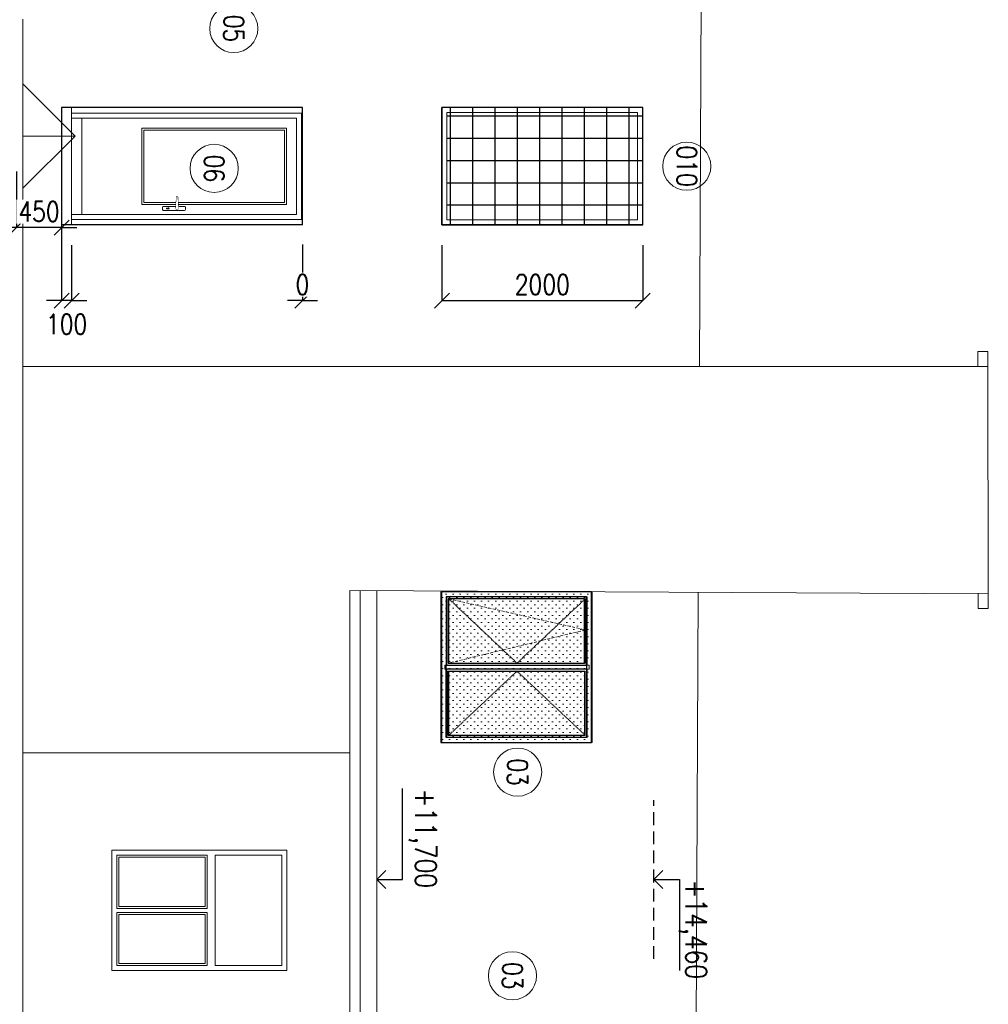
# Model space of a CAD drawing. Header units: millimetres. Extents: x -238874 to 551972, y -298952 to 658415.
# Tile 64 of 256: x 1097 to 10749, y 80625 to 90435. Entities that reach past the tile are written whole.
import ezdxf
from ezdxf.enums import TextEntityAlignment as Align

# ---------------------------------------------------------------- set-up
doc = ezdxf.new("R2010")
doc.units = ezdxf.units.MM
doc.header["$LTSCALE"] = 20
doc.set_wipeout_variables(frame=1)
doc.linetypes.add('DASHED', pattern=[0.75, 0.5, -0.25])
doc.linetypes.add('HIDDEN', pattern=[9.525, 6.35, -3.175])
doc.layers.add('00_HEDVIKA _KRESBA', color=1, linetype='Continuous')
doc.layers.add('CZ', color=255, linetype='Continuous')
doc.layers.add('00_HEDVIKA_DEMOLICE', color=2, linetype='Continuous', lineweight=30, transparency=0.3)
for name, color, linetype, lineweight in [('CKBUBLINY', 1, 'Continuous', 18), ('CKBUBLINY_POPIS', 3, 'Continuous', 25), ('CKKOTY', 3, 'Continuous', 18), ('CKOKNA', 30, 'Continuous', 18), ('CKSTENY_SRAF', 8, 'Continuous', 18), ('PRUCHODY', 7, 'Continuous', 18)]:
    doc.layers.add(name, color=color, linetype=linetype, lineweight=lineweight)
doc.styles.get("Standard").update_dxf_attribs({"font": 'simplex.shx', "width": 0.8})
doc.dimstyles.new('CADKON', dxfattribs={"dimscale": 100, "dimtxt": 2, "dimasz": 1.5, "dimexe": 0, "dimexo": 2, "dimgap": 0.6, "dimtad": 1, "dimrnd": 1, "dimtxsty": 'Standard', "dimblk1": 'OBLIQUE', "dimblk2": 'OBLIQUE', "dimsah": 1, "dimcen": 2.5, "dimadec": 1, "dimazin": 2, "dimtfac": 1, "dimtix": 1, "dimtmove": 2, "dimatfit": 3, "dimldrblk": 'OPEN30', "dimfxl": 5, "dimtfill": 1, "dimtolj": 1, "dimarcsym": 0})

# ---------------------------------------------------------------- blocks, each defined once
blk = doc.blocks.new('_OBLIQUE')
at = {"color": 0, "linetype": 'ByBlock'}
blk.add_line((-0.5, -0.5), (0.5, 0.5), dxfattribs=at)
blk = doc.blocks.new('*D3571')
at = {"layer": 'CKKOTY', "color": 0, "lineweight": -2, "transparency": 16777216}
for p, q in [((3914.7, 88195), (3914.7, 87635.5)), ((3914.7, 88190), (3914.7, 87635.5)), ((3914.7, 87635.5), (3764.7, 87635.5)), ((3914.7, 87635.5), (4064.7, 87635.5))]:
    blk.add_line(p, q, dxfattribs=at)
at = {"layer": 'DEFPOINTS', "color": 0, "transparency": 16777216}
for p in [(3914.7, 88395), (3914.7, 88390)]:
    blk.add_point(p, dxfattribs=at)
at = {"layer": 'CKKOTY', "color": 0, "lineweight": -2, "transparency": 16777216, "xscale": 150, "yscale": 150, "zscale": 150}
blk.add_blockref('_OBLIQUE', (3914.7, 87635.5), dxfattribs=at)
at = {"layer": 'CKKOTY', "color": 0, "lineweight": -2, "transparency": 16777216, "xscale": 150, "yscale": 150, "zscale": 150, "rotation": 180}
blk.add_blockref('_OBLIQUE', (3914.7, 87635.5), dxfattribs=at)
at = {"layer": 'CKKOTY', "color": 0, "transparency": 16777216, "insert": (3914.7, 87795.5), "char_height": 200, "attachment_point": 5, "bg_fill": 3, "box_fill_scale": 1.1, "bg_fill_color": 256, "bg_fill_true_color": 13158600, "bg_fill_transparency": 0}
blk.add_mtext('\\A1;0', dxfattribs=at)
at = {"layer": 'DEFPOINTS', "color": 0, "transparency": 16777216}
blk.add_point((3914.7, 87635.5), dxfattribs=at)
blk = doc.blocks.new('_Open30')
at = {"color": 0, "lineweight": -2}
for p, q in [((-1, 0.268), (0, 0)), ((0, 0), (-1, -0.268)), ((0, 0), (-1, 0))]:
    blk.add_line(p, q, dxfattribs=at)
blk = doc.blocks.new('*D3572')
at = {"layer": 'CKKOTY', "color": 0, "lineweight": -2, "transparency": 16777216}
for p, q in [((1514.7, 88942), (1514.7, 87635.5)), ((1614.7, 88190), (1614.7, 87635.5)), ((1514.7, 87635.5), (1364.7, 87635.5)), ((1614.7, 87635.5), (1514.7, 87635.5)), ((1614.7, 87635.5), (1764.7, 87635.5))]:
    blk.add_line(p, q, dxfattribs=at)
at = {"layer": 'DEFPOINTS', "color": 0, "transparency": 16777216}
for p in [(1514.7, 89142), (1614.7, 88390), (1514.7, 87635.5)]:
    blk.add_point(p, dxfattribs=at)
at = {"layer": 'CKKOTY', "color": 0, "transparency": 16777216, "insert": (1564.7, 87400.8), "char_height": 200, "attachment_point": 5, "bg_fill": 3, "box_fill_scale": 1.1, "bg_fill_color": 256, "bg_fill_true_color": 13158600, "bg_fill_transparency": 0}
blk.add_mtext('\\A1;100', dxfattribs=at)
at = {"layer": 'CKKOTY', "color": 0, "lineweight": -2, "transparency": 16777216, "xscale": 150, "yscale": 150, "zscale": 150}
blk.add_blockref('_OBLIQUE', (1514.7, 87635.5), dxfattribs=at)
at = {"layer": 'CKKOTY', "color": 0, "lineweight": -2, "transparency": 16777216, "xscale": 150, "yscale": 150, "zscale": 150, "rotation": 180}
blk.add_blockref('_OBLIQUE', (1614.7, 87635.5), dxfattribs=at)
blk = doc.blocks.new('*D3573')
at = {"layer": 'CKKOTY', "color": 0, "lineweight": -2, "transparency": 16777216}
for p, q in [((1064.7, 88922.9), (1064.7, 88363.3)), ((1514.7, 88942), (1514.7, 88363.3)), ((1064.7, 88363.3), (914.7, 88363.3)), ((1514.7, 88363.3), (1064.7, 88363.3)), ((1514.7, 88363.3), (1664.7, 88363.3))]:
    blk.add_line(p, q, dxfattribs=at)
at = {"layer": 'DEFPOINTS', "color": 0, "transparency": 16777216}
for p in [(1064.7, 89122.9), (1514.7, 89142)]:
    blk.add_point(p, dxfattribs=at)
at = {"layer": 'CKKOTY', "color": 0, "lineweight": -2, "transparency": 16777216, "xscale": 150, "yscale": 150, "zscale": 150}
blk.add_blockref('_OBLIQUE', (1064.7, 88363.3), dxfattribs=at)
at = {"layer": 'CKKOTY', "color": 0, "lineweight": -2, "transparency": 16777216, "xscale": 150, "yscale": 150, "zscale": 150, "rotation": 180}
blk.add_blockref('_OBLIQUE', (1514.7, 88363.3), dxfattribs=at)
at = {"layer": 'CKKOTY', "color": 0, "transparency": 16777216, "insert": (1289.7, 88523.3), "char_height": 200, "attachment_point": 5, "bg_fill": 3, "box_fill_scale": 1.1, "bg_fill_color": 256, "bg_fill_true_color": 13158600, "bg_fill_transparency": 0}
blk.add_mtext('\\A1;450', dxfattribs=at)
at = {"layer": 'DEFPOINTS', "color": 0, "transparency": 16777216}
blk.add_point((1064.7, 88363.3), dxfattribs=at)
blk = doc.blocks.new('*D3568')
at = {"layer": 'CKKOTY', "color": 0, "lineweight": -2, "transparency": 16777216}
for p, q in [((5304.7, 88190), (5304.7, 87635.5)), ((7304.7, 88190), (7304.7, 87635.5)), ((5304.7, 87635.5), (7304.7, 87635.5))]:
    blk.add_line(p, q, dxfattribs=at)
at = {"layer": 'DEFPOINTS', "color": 0, "transparency": 16777216}
for p in [(5304.7, 88390), (7304.7, 88390), (7304.7, 87635.5)]:
    blk.add_point(p, dxfattribs=at)
at = {"layer": 'CKKOTY', "color": 0, "lineweight": -2, "transparency": 16777216, "xscale": 150, "yscale": 150, "zscale": 150, "rotation": 180}
blk.add_blockref('_OBLIQUE', (5304.7, 87635.5), dxfattribs=at)
at = {"layer": 'CKKOTY', "color": 0, "lineweight": -2, "transparency": 16777216, "xscale": 150, "yscale": 150, "zscale": 150}
blk.add_blockref('_OBLIQUE', (7304.7, 87635.5), dxfattribs=at)
at = {"layer": 'CKKOTY', "color": 0, "transparency": 16777216, "insert": (6304.7, 87795.5), "char_height": 200, "attachment_point": 5, "bg_fill": 3, "box_fill_scale": 1.1, "bg_fill_color": 256, "bg_fill_true_color": 13158600, "bg_fill_transparency": 0}
blk.add_mtext('\\A1;2000', dxfattribs=at)
blk = doc.blocks.new('*U3611')
at = {"color": 0, "linetype": 'ByBlock', "lineweight": -2}
for p, q in [((0, 1500), (0, 0)), ((1500, 1500), (0, 1500)), ((1500, 0), (1500, 1500)), ((50, 1450), (50, 50)), ((730, 1450), (50, 1450)), ((70, 1430), (70, 1105)), ((380, 1430), (70, 1430)), ((400, 1430), (380, 1430)), ((710, 1430), (400, 1430)), ((710, 1105), (710, 1430)), ((770, 1450), (1450, 1450)), ((790, 1430), (1100, 1430)), ((790, 1105), (790, 1430)), ((1100, 1430), (1120, 1430)), ((1120, 1430), (1430, 1430)), ((1430, 1430), (1430, 1105)), ((1450, 1450), (1450, 50)), ((70, 1105), (70, 1085)), ((70, 1085), (70, 990)), ((710, 1085), (710, 1105)), ((710, 990), (710, 1085)), ((790, 1085), (790, 1105)), ((790, 990), (790, 1085)), ((1430, 1105), (1430, 1085)), ((1430, 1085), (1430, 990)), ((70, 990), (70, 970)), ((710, 970), (710, 990)), ((790, 970), (790, 990)), ((1430, 990), (1430, 970)), ((70, 970), (70, 760)), ((710, 760), (710, 970)), ((790, 760), (790, 970)), ((1430, 970), (1430, 760)), ((70, 760), (70, 740)), ((70, 740), (70, 530)), ((710, 740), (710, 760)), ((710, 530), (710, 740)), ((790, 740), (790, 760)), ((790, 530), (790, 740)), ((1430, 760), (1430, 740)), ((1430, 740), (1430, 530)), ((70, 530), (70, 510)), ((70, 510), (70, 415)), ((710, 510), (710, 530)), ((710, 415), (710, 510)), ((790, 510), (790, 530)), ((790, 415), (790, 510)), ((1430, 530), (1430, 510)), ((1430, 510), (1430, 415)), ((70, 415), (70, 395)), ((70, 395), (70, 70)), ((710, 395), (710, 415)), ((710, 70), (710, 395)), ((790, 395), (790, 415)), ((790, 70), (790, 395)), ((1430, 415), (1430, 395)), ((1430, 395), (1430, 70)), ((0, 0), (1500, 0)), ((50, 50), (730, 50)), ((70, 70), (380, 70)), ((380, 70), (400, 70)), ((400, 70), (710, 70)), ((1450, 50), (770, 50)), ((1100, 70), (790, 70)), ((1120, 70), (1100, 70)), ((1430, 70), (1120, 70))]:
    blk.add_line(p, q, dxfattribs=at)
at = {"color": 0, "linetype": 'DASHED', "lineweight": 5}
for p, q in [((70, 1430), (710, 750)), ((1430, 1430), (790, 750)), ((710, 750), (70, 70)), ((790, 750), (1430, 70))]:
    blk.add_line(p, q, dxfattribs=at)
at = {"color": 0, "linetype": 'ByBlock', "lineweight": -2}
blk.add_lwpolyline([(730, 1470), (770, 1470), (770, 30), (730, 30)], close=True, dxfattribs=at)
blk = doc.blocks.new('*U3418')
at = {"color": 0, "lineweight": -2}
for p, q in [((1170, 2000), (0, 2000)), ((0, 2000), (0, 0)), ((1170, 0), (1170, 2000)), ((1120, 1950), (50, 1950)), ((50, 1950), (50, 1040)), ((1120, 1040), (1120, 1950)), ((50, 1040), (50, 960)), ((1120, 960), (1120, 1040)), ((50, 960), (50, 50)), ((1120, 50), (1120, 960)), ((0, 0), (1170, 0)), ((50, 50), (1120, 50))]:
    blk.add_line(p, q, dxfattribs=at)
blk = doc.blocks.new('*U3334')
at = {"color": 0, "linetype": 'ByBlock', "lineweight": -2}
for p, q in [((-959, 2240), (0, 2240)), ((-959, 2240), (-959, 0)), ((0, 2240), (0, 0)), ((-859, 2140), (-100, 2140)), ((-859, 2140), (-859, 700)), ((-839, 2120), (-120, 2120)), ((-839, 2120), (-839, 720)), ((-120, 2120), (-120, 720)), ((-100, 2140), (-100, 700)), ((-80, 1061.4), (-80, 1125)), ((-70, 1135), (-50, 1135)), ((-40, 1125), (-40, 915)), ((-167.1, 1056.8), (-59.5, 1062.5)), ((-59.5, 1037.5), (-165.9, 1043.8)), ((-80, 915), (-80, 1038.7)), ((-50, 905), (-70, 905)), ((-63.4, 960.3), (-63.4, 947.7)), ((-56.4, 947.7), (-56.4, 960.5)), ((-859, 700), (-100, 700)), ((-839, 720), (-120, 720)), ((0, 100), (-959, 100)), ((0, 0), (-959, 0))]:
    blk.add_line(p, q, dxfattribs=at)
for centre, radius, start, end in [((-70, 1125), 10, 90, 180), ((-50, 1125), 10, 0, 90), ((-167.6, 1050.2), 6.63, 85.85621, 284.74913), ((-61.8, 1050), 12.7, 280.17112, 79.82888), ((-70, 915), 10, 180, 269.94538), ((-60, 964.9), 5.71, 309.54194, 233.71402), ((-59.9, 947.7), 3.51, 180, 0), ((-50, 915), 10, 269.94538, 0)]:
    blk.add_arc(centre, radius, start, end, dxfattribs=at)
blk.add_wipeout([(-59.5, 1062.5), (-55, 1060.8), (-51.5, 1057.5), (-49.3, 1052.5), (-49.3, 1047.5), (-51.4, 1042.6), (-54.9, 1039.3), (-59.5, 1037.5), (-165.9, 1043.8), (-169.1, 1043.7), (-172.1, 1045.3), (-173.8, 1047.9), (-174.2, 1051.2), (-172.9, 1054.1), (-170.6, 1056.1), (-167.6, 1056.8)], dxfattribs=at)
blk = doc.blocks.new('*U3247')
at = {"color": 0, "linetype": 'ByBlock', "lineweight": -2}
for p, q in [((1200, 1744.3), (0, 1744.3)), ((0, 1744.3), (0, 0)), ((1200, 0), (1200, 1744.3)), ((50, 949.5), (50, 50)), ((580, 949.5), (50, 949.5)), ((620, 949.5), (1150, 949.5)), ((1150, 949.5), (1150, 50)), ((0, 0), (1200, 0)), ((50, 50), (580, 50)), ((1150, 50), (620, 50))]:
    blk.add_line(p, q, dxfattribs=at)
at = {"color": 0, "linetype": 'ByBlock', "lineweight": -2, "ltscale": 10}
for p, q in [((580, 949.5), (580, 50)), ((620, 949.5), (620, 50))]:
    blk.add_line(p, q, dxfattribs=at)
at = {"color": 0, "linetype": 'ByBlock', "lineweight": -2}
blk.add_lwpolyline([(580, 1029.5), (620, 1029.5), (1150, 1029.5), (1150, 1694.3), (620, 1694.3), (580, 1694.3), (50, 1694.3), (50, 1029.5)], close=True, dxfattribs=at)
for points in [[(70, 929.5), (560, 929.5)], [(70, 929.5), (70, 70)], [(560, 929.5), (560, 70)], [(1130, 929.5), (640, 929.5)], [(640, 929.5), (640, 70)], [(1130, 929.5), (1130, 70)], [(70, 70), (560, 70)], [(1130, 70), (640, 70)]]:
    blk.add_lwpolyline(points)
blk = doc.blocks.new('*U3248')
at = {"color": 0, "linetype": 'ByBlock', "lineweight": -2}
blk.add_lwpolyline([(-50, 0), (0, 0), (0, 2240), (959, 2240), (959, 0), (1009, 0), (1009, 2290), (-50, 2290)], close=True, dxfattribs=at)
blk = doc.blocks.new('*U3294')
at = {"color": 0, "linetype": 'ByBlock', "lineweight": -2}
for p, q in [((0, 1500), (0, 0)), ((1500, 1500), (0, 1500)), ((1500, 0), (1500, 1500)), ((50, 1450), (50, 50)), ((730, 1450), (50, 1450)), ((70, 1430), (70, 1105)), ((380, 1430), (70, 1430)), ((400, 1430), (380, 1430)), ((710, 1430), (400, 1430)), ((710, 1105), (710, 1430)), ((770, 1450), (1450, 1450)), ((790, 1430), (1100, 1430)), ((790, 1105), (790, 1430)), ((1100, 1430), (1120, 1430)), ((1120, 1430), (1430, 1430)), ((1430, 1430), (1430, 1105)), ((1450, 1450), (1450, 50)), ((70, 1105), (70, 1085)), ((70, 1085), (70, 990)), ((710, 1085), (710, 1105)), ((710, 990), (710, 1085)), ((790, 1085), (790, 1105)), ((790, 990), (790, 1085)), ((1430, 1105), (1430, 1085)), ((1430, 1085), (1430, 990)), ((70, 990), (70, 970)), ((710, 970), (710, 990)), ((790, 970), (790, 990)), ((1430, 990), (1430, 970)), ((70, 970), (70, 760)), ((710, 760), (710, 970)), ((790, 760), (790, 970)), ((1430, 970), (1430, 760)), ((70, 760), (70, 740)), ((70, 740), (70, 530)), ((710, 740), (710, 760)), ((710, 530), (710, 740)), ((790, 740), (790, 760)), ((790, 530), (790, 740)), ((1430, 760), (1430, 740)), ((1430, 740), (1430, 530)), ((70, 530), (70, 510)), ((70, 510), (70, 415)), ((710, 510), (710, 530)), ((710, 415), (710, 510)), ((790, 510), (790, 530)), ((790, 415), (790, 510)), ((1430, 530), (1430, 510)), ((1430, 510), (1430, 415)), ((70, 415), (70, 395)), ((70, 395), (70, 70)), ((710, 395), (710, 415)), ((710, 70), (710, 395)), ((790, 395), (790, 415)), ((790, 70), (790, 395)), ((1430, 415), (1430, 395)), ((1430, 395), (1430, 70)), ((0, 0), (1500, 0)), ((50, 50), (730, 50)), ((70, 70), (380, 70)), ((380, 70), (400, 70)), ((400, 70), (710, 70)), ((1450, 50), (770, 50)), ((1100, 70), (790, 70)), ((1120, 70), (1100, 70)), ((1430, 70), (1120, 70))]:
    blk.add_line(p, q, dxfattribs=at)
blk.add_lwpolyline([(730, 1450), (770, 1450), (770, 50), (730, 50)], close=True, dxfattribs=at)
blk = doc.blocks.new('CK_BUBBLE_1_0_0')
at = {"color": 0, "linetype": 'ByBlock', "lineweight": -2}
blk.add_circle((0, 0), 1, dxfattribs=at)

msp = doc.modelspace()

# ---------------------------------------------------------------- hatches: boundary and pattern name
at = {"layer": '00_HEDVIKA_DEMOLICE'}
h = msp.add_hatch(dxfattribs=at)
h.set_pattern_fill('NET', color=256, scale=70)
h.set_pattern_definition([(0, (3390, -307238.58), (0, 222.25), []), (90, (3390, -307238.58), (-222.25, 1e-14), [])])
h.paths.add_polyline_path([(5354.733, 89560.047), (7304.733, 89560.047), (7304.733, 88390.047), (5354.733, 88390.047)])
at = {"layer": 'CKSTENY_SRAF'}
h = msp.add_hatch(dxfattribs=at)
h.set_pattern_fill('OMITKA', color=256, scale=50, angle=-90)
h.set_pattern_definition([(315, (-414711.346, 165074.44), (35.355339, 35.355339), [0, -50])])
h.paths.add_polyline_path([(6794.959, 84734.467), (6794.959, 83234.467), (5294.959, 83234.467), (5294.959, 84734.467)])

# ---------------------------------------------------------------- linework, layer by layer
at = {"layer": '00_HEDVIKA _KRESBA', "linetype": 'Continuous'}
for p, q in [((5304.733, 88390.047), (5304.733, 89560.047)), ((7304.733, 88390.047), (5304.733, 88390.047))]:
    msp.add_line(p, q, dxfattribs=at)
at = {"layer": '00_HEDVIKA _KRESBA', "linetype": 'HIDDEN'}
msp.add_line((7414.733, 81077.31), (7414.733, 82657.31), dxfattribs=at)
at = {"layer": '00_HEDVIKA _KRESBA', "linetype": 'Continuous'}
msp.add_lwpolyline([(5304.733, 88390.047), (7304.733, 88390.047), (7304.733, 89560.047), (5304.733, 89560.047)], close=True, dxfattribs=at)
at = {"layer": 'CKOKNA', "linetype": 'Continuous'}
msp.add_line((3914.733, 88390.047), (2164.733, 88390.047), dxfattribs=at)
msp.add_lwpolyline([(1514.733, 89141.974), (1514.733, 88395.047), (1614.733, 88395.047), (1614.733, 89560.047), (1514.733, 89560.047), (1514.733, 89409.396)], dxfattribs=at)
msp.add_lwpolyline([(1614.733, 88390.047), (3914.733, 88390.047), (3914.733, 89560.047), (1614.733, 89560.047)], close=True, dxfattribs=at)
at = {"layer": 'CKOKNA', "linetype": 'DASHED', "ltscale": 3}
msp.add_lwpolyline([(5372.262, 84664.431), (6732.262, 84354.44), (5372.262, 84024.449)], dxfattribs=at)
at = {"layer": 'CZ'}
for p, q in [((4911.211, 81867.31), (4911.211, 82773.902)), ((4654.733, 81867.31), (4746.689, 81957.767)), ((7414.733, 81867.31), (7506.689, 81957.767)), ((4654.733, 81867.31), (4746.689, 81776.854)), ((4654.733, 81867.31), (4911.211, 81867.31)), ((7414.733, 81867.31), (7671.211, 81867.31)), ((7414.733, 81867.31), (7506.689, 81776.854)), ((7671.211, 81867.31), (7671.211, 80960.719))]:
    msp.add_line(p, q, dxfattribs=at)
at = {"layer": 'PRUCHODY'}
for p, q in [((7870.182, 86980.047), (7915.875, 96365.047)), ((1128.956, 90440.047), (1128.956, 70692.03)), ((1128.956, 89795.172), (1648.443, 89275.685)), ((2678.325, 89455.047), (1718.325, 89455.047)), ((1128.956, 89275.685), (1648.443, 89275.685)), ((1128.956, 89275.685), (1648.443, 89275.685)), ((1128.956, 88756.198), (1648.443, 89275.685)), ((10642.733, 86980.047), (10642.733, 87130.047)), ((10742.733, 87130.047), (10642.733, 87130.047)), ((10748.767, 84569.515), (10742.733, 87130.047)), ((10743.086, 86980.047), (1128.956, 86980.047)), ((10642.733, 86980.047), (7870.182, 86980.047)), ((10742.733, 84715.246), (4387.35, 84746.189)), ((4387.35, 60170.047), (4387.35, 84746.189)), ((4488.956, 60170.047), (4488.956, 84744.887)), ((4654.733, 60170.047), (4654.733, 84744.887)), ((7809.755, 74568.9), (7859.224, 84729.285)), ((10648.767, 84569.515), (10648.767, 84719.515)), ((10748.767, 84569.515), (10648.767, 84569.515)), ((4387.35, 83130.047), (1128.956, 83130.047))]:
    msp.add_line(p, q, dxfattribs=at)
at = {"layer": 'PRUCHODY', "linetype": 'HIDDEN'}
msp.add_line((1514.733, 89141.974), (1514.733, 89122.899), dxfattribs=at)

# ---------------------------------------------------------------- block references
at = {"layer": '00_HEDVIKA_DEMOLICE', "rotation": 270}
msp.add_blockref('*U3294', (5294.959, 84734.467), dxfattribs=at)
at = {"layer": 'CKBUBLINY'}
ref = msp.add_blockref('CK_BUBBLE_1_0_0', (3230.365, 90346.979), dxfattribs=dict(at, xscale=240, yscale=240, zscale=240, rotation=270))
ref.add_attrib('NUM1', '05', dxfattribs={"layer": 'CKBUBLINY_POPIS', "height": 200, "rotation": 270, "width": 0.8, "flags": 8}).set_placement((3230.365, 90346.979), align=Align.MIDDLE_CENTER)
ref = msp.add_blockref('CK_BUBBLE_1_0_0', (7744.225, 88975.047), dxfattribs=dict(at, xscale=240, yscale=240, zscale=240, rotation=270))
ref.add_attrib('NUM1', '010', dxfattribs={"layer": 'CKBUBLINY_POPIS', "height": 200, "rotation": 270, "width": 0.8, "flags": 8}).set_placement((7744.225, 88975.047), align=Align.MIDDLE_CENTER)
ref = msp.add_blockref('CK_BUBBLE_1_0_0', (6058.358, 82937.842), dxfattribs=dict(at, xscale=240, yscale=240, zscale=240, rotation=270))
ref.add_attrib('NUM1', '03', dxfattribs={"layer": 'CKBUBLINY_POPIS', "height": 200, "rotation": 270, "width": 0.8, "flags": 8}).set_placement((6058.358, 82937.842), align=Align.MIDDLE_CENTER)
ref = msp.add_blockref('CK_BUBBLE_1_0_0', (6006.924, 80909.031), dxfattribs=dict(at, xscale=240, yscale=240, zscale=240, rotation=270))
ref.add_attrib('NUM1', '03', dxfattribs={"layer": 'CKBUBLINY_POPIS', "height": 200, "rotation": 270, "width": 0.8, "flags": 8}).set_placement((6006.924, 80909.031), align=Align.MIDDLE_CENTER)
at = {"layer": 'CKOKNA', "rotation": 270}
msp.add_blockref('*U3611', (5302.262, 84734.431), dxfattribs=at)
at = {"layer": 'PRUCHODY', "xscale": -1, "rotation": 270}
msp.add_blockref('*U3247', (2014.733, 80960.047), dxfattribs=at)

# ---------------------------------------------------------------- texts
at = {"layer": 'CZ', "width": 0.8}
for s, p in [('+11,700', (5038.27, 82774.518)), ('+14,460', (7730.763, 81867.927))]:
    msp.add_text(s, height=212.5, rotation=270, dxfattribs=at).set_placement(p)

# ---------------------------------------------------------------- next in the draw order: dimensions: what is measured, and where the dimension line sits
at = {"layer": 'CKKOTY'}
dim = msp.add_linear_dim(base=(1514.733, 87635.462), p1=(1614.733, 88390.047), p2=(1514.733, 89141.974), dimstyle='CADKON', dxfattribs=at)
dim.commit()
dim.dimension.update_dxf_attribs({"geometry": '*D3572', "text_midpoint": (1564.733, 87400.847), "dimtype": 160})
for base, p1, p2, picture, middle in [((3914.732536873, 87635.461766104), (3914.732536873, 88390.047308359), (3914.732536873, 88395.047308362), '*D3571', (3914.732536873, 87795.461766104)), ((7304.733, 87635.462), (5304.733, 88390.047), (7304.733, 88390.047), '*D3568', (6304.733, 87795.462))]:
    dim = msp.add_linear_dim(base=base, p1=p1, p2=p2, dimstyle='CADKON', dxfattribs=at)
    dim.commit()
    dim.dimension.update_dxf_attribs({"geometry": picture, "text_midpoint": middle})

# ---------------------------------------------------------------- next in the draw order: block references
at = {"layer": 'CKOKNA', "rotation": 270}
msp.add_blockref('*U3418', (5304.733, 89560.047), dxfattribs=at)

# ---------------------------------------------------------------- next in the draw order: dimensions: what is measured, and where the dimension line sits
at = {"layer": 'CKKOTY'}
dim = msp.add_linear_dim(base=(1064.733, 88363.313), p1=(1514.733, 89141.974), p2=(1064.733, 89122.899), dimstyle='CADKON', dxfattribs=at)
dim.commit()
dim.dimension.update_dxf_attribs({"geometry": '*D3573', "text_midpoint": (1289.733, 88523.313)})

# ---------------------------------------------------------------- next in the draw order: linework, layer by layer
at = {"layer": '00_HEDVIKA_DEMOLICE'}
msp.add_lwpolyline([(3914.733, 89560.047), (1514.733, 89560.047), (1514.733, 88395.047), (3914.733, 88395.047)], close=True, dxfattribs=at)

# ---------------------------------------------------------------- next in the draw order: block references
at = {"layer": 'CKOKNA', "rotation": 270}
msp.add_blockref('*U3334', (1614.733, 88495.047), dxfattribs=at)

# ---------------------------------------------------------------- next in the draw order: block references
at = {"layer": 'CKBUBLINY'}
ref = msp.add_blockref('CK_BUBBLE_1_0_0', (3034.733, 88953.632), dxfattribs=dict(at, xscale=240, yscale=240, zscale=240, rotation=270))
ref.add_attrib('NUM1', '06', dxfattribs={"layer": 'CKBUBLINY_POPIS', "height": 200, "rotation": 270, "width": 0.8, "flags": 8}).set_placement((3034.733, 88953.632), align=Align.MIDDLE_CENTER)
at = {"layer": 'CKOKNA', "linetype": 'Continuous', "rotation": 270}
msp.add_blockref('*U3248', (1614.733, 89454.078), dxfattribs=at)

doc.saveas('drawing.dxf')
